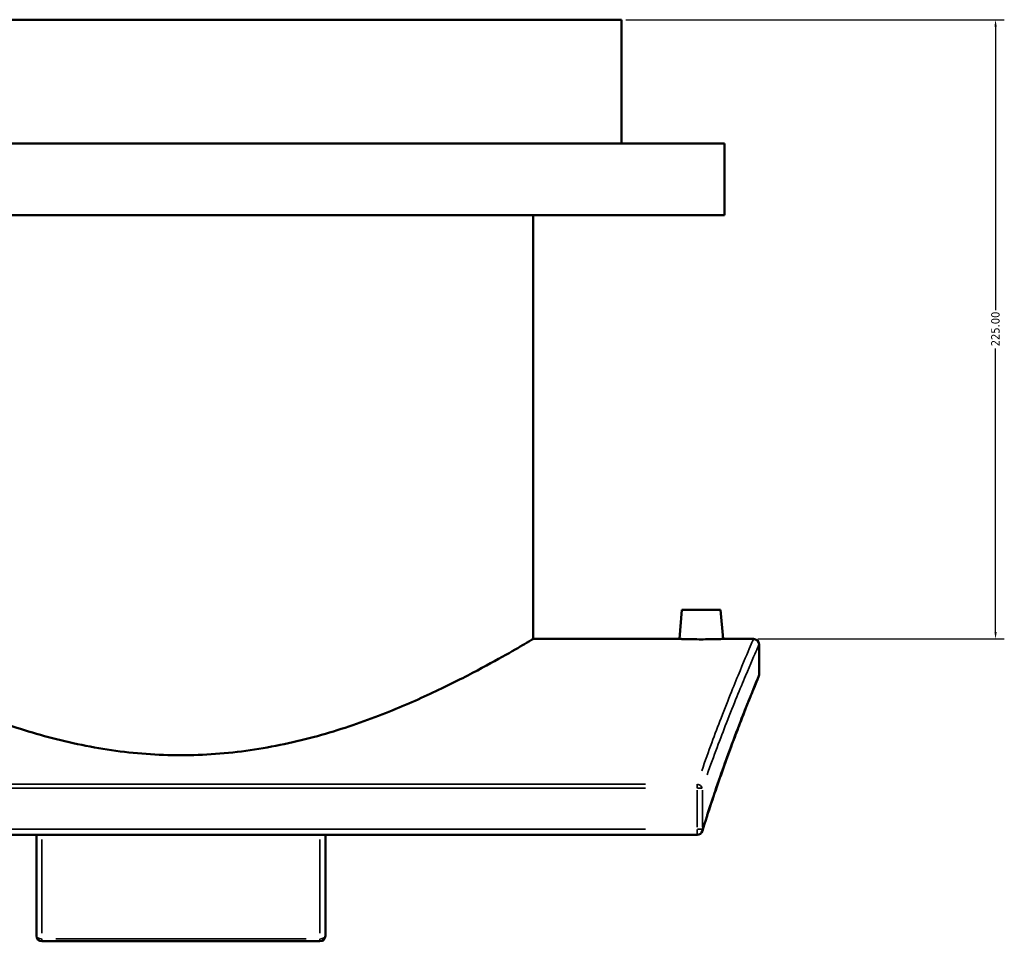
# Model space of a CAD drawing. Header units: millimetres. Extents: x -263 to 1411, y -311 to 1273.
# Tile 7 of 8: x 984 to 1341, y 212 to 547. Entities that reach past the tile are written whole.
import ezdxf

# ---------------------------------------------------------------- set-up
doc = ezdxf.new("R2010")
doc.units = ezdxf.units.MM
for name, color, linetype, lineweight in [('Dimension (ANSI)', 7, 'Continuous', 25), ('Visible (ANSI)', 7, 'Continuous', 50), ('Visible Narrow (ANSI)', 7, 'Continuous', 35)]:
    doc.layers.add(name, color=color, linetype=linetype, lineweight=lineweight)
doc.styles.add('Note Text (ANSI)', font='tahoma.ttf')
doc.dimstyles.new('Default - mm (ANSI)', dxfattribs={"dimtxt": 3.048, "dimasz": 2.5, "dimexe": 3.175, "dimexo": 1.6002, "dimgap": 0.8, "dimtad": 0, "dimtoh": 1, "dimrnd": 1e-08, "dimzin": 4, "dimdsep": 46, "dimtxsty": 'Note Text (ANSI)', "dimcen": 0.09, "dimdle": 10, "dimclrd": 256, "dimclre": 256, "dimclrt": 256, "dimadec": 1, "dimazin": 1, "dimtfac": 1, "dimtofl": 0, "dimtmove": 0, "dimatfit": 3, "dimfxl": 1, "dimtolj": 1, "dimtzin": 4, "dimlwd": -1, "dimlwe": -1, "dimarcsym": 0})

# ---------------------------------------------------------------- blocks, each defined once
blk = doc.blocks.new('*D12')
at = {"layer": 'Defpoints', "color": 0, "transparency": 16777216}
for p in [(1202.26, 546.79), (1338.19, 546.79), (1250.26, 321.79)]:
    blk.add_point(p, dxfattribs=at)
at = {"layer": 'Dimension (ANSI)', "transparency": 16777216}
for p, q in [((1203.86, 546.79), (1341.37, 546.79)), ((1338.19, 544.29), (1338.19, 441.25)), ((1338.19, 324.29), (1338.19, 427.34)), ((1251.86, 321.79), (1341.37, 321.79))]:
    blk.add_line(p, q, dxfattribs=at)
for points in [[(1337.78, 544.29), (1338.61, 544.29), (1338.19, 546.79)], [(1337.78, 324.29), (1338.61, 324.29), (1338.19, 321.79)]]:
    blk.add_solid(points, dxfattribs=at)
at = {"layer": 'Dimension (ANSI)', "transparency": 16777216, "insert": (1336.6, 428.14), "char_height": 3.048, "attachment_point": 1, "rotation": 90, "style": 'Note Text (ANSI)'}
blk.add_mtext('\\A1;225.00', dxfattribs=at)

msp = doc.modelspace()

# ---------------------------------------------------------------- linework, layer by layer
at = {"layer": 'Visible (ANSI)'}
for p, q in [((1202.264, 546.795), (882.264, 546.795)), ((1202.264, 501.795), (1202.264, 546.795)), ((1239.764, 501.795), (844.764, 501.795)), ((1239.764, 475.795), (1239.764, 501.795)), ((1239.764, 475.795), (844.764, 475.795)), ((1170.264, 321.795), (1170.264, 475.795)), ((1224.264, 332.395), (1223.337, 321.795)), ((1224.264, 332.395), (1238.264, 332.395)), ((1238.264, 332.395), (1239.192, 321.795)), ((1170.264, 321.795), (1223.337, 321.795)), ((1239.192, 321.795), (1250.264, 321.795)), ((1252.264, 319.795), (1252.264, 308.795)), ((854.751, 250.65), (1229.778, 250.65)), ((989.764, 250.65), (989.764, 213.927)), ((1094.764, 213.927), (1094.764, 250.65)), ((1092.764, 211.927), (991.764, 211.927))]:
    msp.add_line(p, q, dxfattribs=at)
for centre, start, end in [((1250.264, 319.795), 0, 90), ((1250.264, 308.795), 337.46819, 0), ((1229.778, 252.65), 270, 342.63483), ((991.764, 213.927), 180, 270), ((1092.764, 213.927), 270, 0)]:
    msp.add_arc(centre, 2, start, end, dxfattribs=at)
for points, knots in [([(914.264, 321.795), (914.264, 321.795), (915.077, 321.308), (918.423, 319.341), (920.955, 317.862), (927.558, 314.138), (931.634, 311.89), (940.958, 307.015), (946.206, 304.391), (957.339, 299.224), (963.64, 296.485), (977.397, 291.208), (984.852, 288.675), (1000.518, 284.353), (1008.745, 282.568), (1021.283, 280.76), (1025.495, 280.301), (1033.908, 279.691), (1038.109, 279.54), (1042.264, 279.54)], [59.6550238, 59.6550238, 59.6550238, 59.6550238, 62.1329073, 62.1329073, 64.6107907, 64.6107907, 67.0886742, 67.0886742, 69.5665576, 69.5665576, 72.0599261, 72.0599261, 74.5532947, 74.5532947, 77.0466632, 77.0466632, 78.2933475, 78.2933475, 79.5400318, 79.5400318, 79.5400318, 79.5400318]), ([(1042.264, 279.54), (1046.42, 279.54), (1050.621, 279.691), (1059.034, 280.301), (1063.246, 280.76), (1075.784, 282.568), (1084.011, 284.353), (1099.677, 288.675), (1107.132, 291.208), (1120.888, 296.485), (1127.19, 299.224), (1138.323, 304.391), (1143.571, 307.015), (1152.895, 311.89), (1156.971, 314.138), (1163.574, 317.862), (1166.106, 319.341), (1169.452, 321.308), (1170.264, 321.795), (1170.264, 321.795)], [0, 0, 0, 0, 1.2466843, 1.2466843, 2.4933685, 2.4933685, 4.9867371, 4.9867371, 7.4801056, 7.4801056, 9.9734742, 9.9734742, 12.4513576, 12.4513576, 14.929241, 14.929241, 17.4071245, 17.4071245, 19.8850079, 19.8850079, 19.8850079, 19.8850079]), ([(1239.192, 321.795), (1239.192, 321.795), (1238.993, 321.787), (1238.185, 321.759), (1237.576, 321.74), (1236.169, 321.703), (1235.278, 321.683), (1233.324, 321.656), (1232.261, 321.648), (1230.268, 321.648), (1229.205, 321.656), (1227.251, 321.683), (1226.36, 321.703), (1224.953, 321.74), (1224.344, 321.759), (1223.536, 321.787), (1223.337, 321.795), (1223.337, 321.795)], [1.1955389, 1.1955389, 1.1955389, 1.1955389, 1.4943686, 1.4943686, 1.7931982, 1.7931982, 2.092138, 2.092138, 2.3910779, 2.3910779, 2.6900178, 2.6900178, 2.9889576, 2.9889576, 3.2877872, 3.2877872, 3.5866168, 3.5866168, 3.5866168, 3.5866168]), ([(1252.112, 308.028), (1252.112, 308.028), (1252.029, 307.828), (1251.698, 307.028), (1251.45, 306.429), (1250.796, 304.837), (1250.39, 303.845), (1249.429, 301.476), (1248.875, 300.101), (1247.63, 296.977), (1246.94, 295.23), (1245.441, 291.379), (1244.632, 289.275), (1242.912, 284.726), (1242.001, 282.28), (1240.099, 277.065), (1239.107, 274.295), (1237.064, 268.448), (1236.012, 265.371), (1233.872, 258.926), (1232.783, 255.558), (1231.687, 252.054)], [15.6010624, 15.6010624, 15.6010624, 15.6010624, 17.1611923, 17.1611923, 18.7213222, 18.7213222, 20.2814521, 20.2814521, 21.841582, 21.841582, 23.4017119, 23.4017119, 24.9618418, 24.9618418, 26.5219717, 26.5219717, 28.0821016, 28.0821016, 29.6422315, 29.6422315, 31.2023614, 31.2023614, 31.2023614, 31.2023614])]:
    msp.add_open_spline(points, degree=3, knots=knots, dxfattribs=at)
at = {"layer": 'Visible Narrow (ANSI)'}
for p, q in [((1211.027, 269.049), (873.502, 269.049)), ((1229.778, 267.625), (1229.778, 268.991)), ((873.502, 267.54), (1211.027, 267.54)), ((1229.778, 266.795), (1229.778, 253.395)), ((1229.906, 267.54), (1231.653, 267.54)), ((1231.694, 253.395), (1231.694, 266.795)), ((1211.027, 252.65), (873.502, 252.65)), ((1229.778, 250.657), (1229.778, 252.494)), ((1231.653, 252.65), (1229.906, 252.65)), ((991.764, 214.925), (991.764, 248.947)), ((1092.764, 248.947), (1092.764, 214.925)), ((991.764, 212.782), (991.764, 211.93)), ((1087.714, 212.867), (996.814, 212.867)), ((1092.764, 211.93), (1092.764, 212.782))]:
    msp.add_line(p, q, dxfattribs=at)
for centre, major_axis, ratio, start_param, end_param in [((1229.778, 267.54), (1.891, -0.652), 0.7360881, 0.5069523, 1.7501699), ((1229.778, 252.65), (1.909, -0.597), 0.7057317, 0.0208553, 0.3962504), ((991.764, 213.927), (-2, 0), 0.5303604, 0.0785398, 1.4922565), ((1092.764, 213.927), (2, 0), 0.5303604, 4.7909288, 6.2046455)]:
    msp.add_ellipse(centre, major_axis=major_axis, ratio=ratio, start_param=start_param, end_param=end_param, dxfattribs=at)
for points, knots in [([(1250.2, 321.651), (1250.091, 321.398), (1249.835, 320.804), (1248.627, 317.996), (1247.238, 314.757), (1243.501, 305.735), (1241.151, 299.947), (1236.318, 287.386), (1233.941, 280.992), (1231.466, 273.927)], [-14.6437881, -14.6437881, -14.6437881, -14.6437881, -12.5610823, -12.5610823, -8.3809026, -8.3809026, -4.1904538, -4.1904538, -0.7707257, -0.7707257, -0.7707257, -0.7707257]), ([(1233.388, 272.372), (1235.874, 279.371), (1238.261, 285.706), (1243.114, 298.151), (1245.473, 303.885), (1249.226, 312.823), (1250.62, 316.031), (1251.834, 318.813), (1252.091, 319.402), (1252.2, 319.652)], [0.7707257, 0.7707257, 0.7707257, 0.7707257, 4.1904538, 4.1904538, 8.3809026, 8.3809026, 12.5610823, 12.5610823, 14.6437881, 14.6437881, 14.6437881, 14.6437881]), ([(1252.201, 308.643), (1252.149, 308.517), (1252.064, 308.312), (1251.403, 306.722), (1250.165, 303.745), (1246.366, 294.248), (1243.695, 287.426), (1238.365, 272.773), (1235.889, 265.681), (1233.343, 257.821)], [16.3811273, 16.3811273, 16.3811273, 16.3811273, 17.3623342, 17.3623342, 21.8646805, 21.8646805, 26.7909649, 26.7909649, 30.4222965, 30.4222965, 30.4222965, 30.4222965])]:
    msp.add_open_spline(points, degree=3, knots=knots, dxfattribs=at)

# ---------------------------------------------------------------- dimensions: what is measured, and where the dimension line sits
at = {"layer": 'Dimension (ANSI)'}
dim = msp.add_linear_dim(base=(1338.192, 546.795), p1=(1250.264, 321.795), p2=(1202.264, 546.795), angle=270, dimstyle='Default - mm (ANSI)', override={"dimtoh": 0, "dimdec": 2, "dimtp": 0, "dimtm": 0, "dimtdec": 2, "dimatfit": 1}, dxfattribs=at)
dim.commit()
dim.dimension.update_dxf_attribs({"geometry": '*D12', "text_midpoint": (1338.192, 434.295), "dimtype": 160})

doc.saveas('drawing.dxf')
